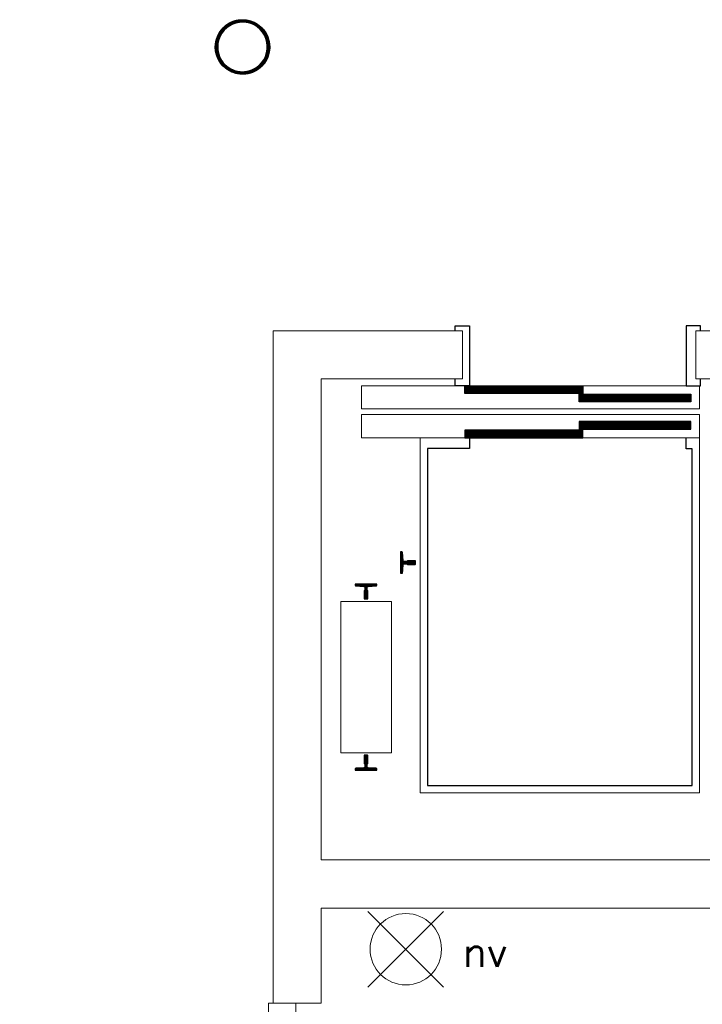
# Model space of a CAD drawing. Header units: millimetres. Extents: x -13022 to 1371524, y -38729 to 632593.
# Tile 73 of 256: x 688926 to 691765, y -11224 to -7131. Entities that reach past the tile are written whole.
import ezdxf

# ---------------------------------------------------------------- set-up
doc = ezdxf.new("R2010")
doc.units = ezdxf.units.MM
doc.header["$LTSCALE"] = 35
doc.set_wipeout_variables(frame=1)
doc.linetypes.add('DASHED', pattern=[200, 100, -100])
doc.layers.add('Al65----_beveiliging-inst', color=92, linetype='Continuous', lineweight=9)
for name, color, linetype in [('LAYER102', 1, 'Continuous'), ('LAYER111', 7, 'Continuous'), ('LAYER28', 7, 'Continuous'), ('LAYER30', 7, 'Continuous'), ('LAYER66', 7, 'Continuous')]:
    doc.layers.add(name, color=color, linetype=linetype)
doc.styles.add('Algemeen', font='simplex.shx', dxfattribs={"height": 2.5})
doc.styles.get("Standard").update_dxf_attribs({"font": 'simplex.shx'})
pattern_1 = [(45, (475378.7201, -17008.80355), (-0.2121320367, 0.2121320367), []), (45, (475378.7201, -17008.59142), (-0.2121320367, 0.2121320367), [])]
pattern_2 = [(315, (475378.7201, -17008.80355), (0.2121320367, 0.2121320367), []), (315, (475378.93222, -17008.80355), (0.2121320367, 0.2121320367), [])]
pattern_3 = [(135, (475378.7201, -17008.80355), (-0.2121320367, -0.2121320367), []), (135, (475378.50796, -17008.80355), (-0.2121320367, -0.2121320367), [])]
pattern_4 = [(225, (475378.7201, -17008.80355), (0.2121320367, -0.2121320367), []), (225, (475378.7201, -17009.01568), (0.2121320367, -0.2121320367), [])]

# ---------------------------------------------------------------- blocks, each defined once
blk = doc.blocks.new('Noodverlichting')
at = {"layer": 'Al65----_beveiliging-inst', "color": 92}
for p, q in [((163.999, -62.364), (158.754, -57.119)), ((158.754, -62.364), (163.999, -57.119))]:
    blk.add_line(p, q, dxfattribs=at)
blk.add_circle((161.376, -59.741), 2.472, dxfattribs=at)
at = {"layer": 'Al65----_beveiliging-inst', "color": 7, "style": 'Algemeen'}
blk.add_text('nv', height=2.0628, dxfattribs=at).set_placement((165.326, -60.96))

msp = doc.modelspace()

# ---------------------------------------------------------------- linework, layer by layer
at = {"layer": 'LAYER28', "color": 7, "linetype": 'Continuous', "lineweight": 25}
msp.add_lwpolyline([(689852.72, -7131.405, -2.41421358), (689739.47, -7244.663, -0.41421358), (689852.72, -7131.405)], format="xyb", close=True, dxfattribs=at)

# ---------------------------------------------------------------- texts
at = {"layer": 'LAYER102', "color": 7, "linetype": 'Continuous', "lineweight": 0, "char_height": 162, "attachment_point": 7, "line_spacing_factor": 1.333333}
for s, insert in [('\\pi-504.72;{\\fArial|b1|i0|c0|p34;\\H1.2346x;kantoor\\fArial|b0|i0|c0|p34;\\H0.81x;\\P\\pi-698.63;kantoorfunctie \\P\\pi-399.6;24,8 m2}', (797371.608, -8325.223)), ('\\pi-504.72;{\\fArial|b1|i0|c0|p34;\\H1.2346x;kantoor\\fArial|b0|i0|c0|p34;\\H0.81x;\\P\\pi-698.63;kantoorfunctie \\P\\pi-399.6;20,6 m2}', (803164.196, -9131.62))]:
    msp.add_mtext(s, dxfattribs=dict(at, insert=insert))

# ---------------------------------------------------------------- wipeouts: each hides what was drawn before it
at = {"linetype": 'Continuous', "lineweight": 0}
for points in [[(690515.251, -9343.663), (690518.251, -9346.448), (690520.626, -9379.7), (690521.892, -9382.348), (690524.626, -9383.423), (690534.845, -9383.414), (690537.376, -9382.515), (690538.767, -9380.223), (690571.158, -9380.223), (690572.158, -9381.223), (690572.158, -9395.102), (690571.158, -9396.102), (690538.751, -9396.102), (690537.361, -9393.818), (690534.845, -9392.924), (690524.626, -9392.914), (690521.908, -9393.986), (690520.642, -9396.626), (690518.251, -9429.878), (690515.251, -9432.671), (690510.158, -9432.663), (690510.158, -9343.663)], [(690262.158, -9549.163), (690472.158, -9549.163), (690472.158, -10179.163), (690262.158, -10179.163)]]:
    msp.add_wipeout(points, dxfattribs=at).dxf.layer = 'LAYER111'

# ---------------------------------------------------------------- next in the draw order: hatches: boundary and pattern name
at = {"layer": 'LAYER66', "linetype": 'Continuous', "lineweight": 13}
h = msp.add_hatch(dxfattribs=at)
h.set_pattern_fill('~A--FYV~', style=0, pattern_type=0)
h.set_pattern_definition(pattern_1)
h.paths.add_polyline_path([(690510.158, -9343.663), (690510.158, -9432.663), (690515.251, -9432.663, 0.39337186), (690518.251, -9429.878), (690520.626, -9396.626, -0.39331824), (690524.626, -9392.914), (690534.845, -9392.913, -0.35564929), (690538.751, -9396.102), (690571.158, -9396.102), (690572.158, -9395.102), (690572.158, -9381.223), (690571.158, -9380.223), (690538.751, -9380.223, -0.35564929), (690534.845, -9383.414), (690524.626, -9383.413, -0.39331824), (690520.626, -9379.7), (690518.251, -9346.448, 0.39337186), (690515.251, -9343.663)], flags=0)

# ---------------------------------------------------------------- next in the draw order: linework, layer by layer
at = {"layer": 'LAYER66', "color": 7, "linetype": 'Continuous', "lineweight": 25}
msp.add_lwpolyline([(690510.158, -9343.663), (690510.158, -9432.663), (690515.251, -9432.663, 0.39337186), (690518.251, -9429.878), (690520.626, -9396.626, -0.39331824), (690524.626, -9392.914), (690534.845, -9392.913, -0.35564929), (690538.751, -9396.102), (690571.158, -9396.102), (690572.158, -9395.102), (690572.158, -9381.223), (690571.158, -9380.223), (690538.751, -9380.223, -0.35564929), (690534.845, -9383.414), (690524.626, -9383.413, -0.39331824), (690520.626, -9379.7), (690518.251, -9346.448, 0.39337186), (690515.251, -9343.663)], format="xyb", close=True, dxfattribs=at)
at = {"layer": 'LAYER66', "color": 7, "linetype": 'Continuous', "lineweight": 13}
msp.add_lwpolyline([(690262.158, -9549.163), (690472.158, -9549.163), (690472.158, -10179.163), (690262.158, -10179.163)], close=True, dxfattribs=at)

# ---------------------------------------------------------------- next in the draw order: wipeouts: each hides what was drawn before it
at = {"linetype": 'Continuous', "lineweight": 0}
for points in [[(689852.72, -7357.905), (689852.72, -7347.905), (689870.642, -7346.337), (689888.033, -7341.679), (689904.345, -7334.073), (689919.079, -7323.751), (689931.814, -7311.026), (689942.126, -7296.284), (689949.736, -7279.973), (689954.392, -7262.591), (689955.97, -7244.663), (689954.392, -7226.735), (689949.736, -7209.352), (689942.126, -7193.042), (689931.814, -7178.3), (689919.079, -7165.575), (689904.345, -7155.253), (689888.033, -7147.647), (689870.642, -7142.989), (689852.72, -7141.421), (689834.798, -7142.989), (689817.408, -7147.647), (689801.095, -7155.253), (689786.361, -7165.575), (689773.626, -7178.3), (689763.314, -7193.042), (689755.704, -7209.352), (689751.048, -7226.735), (689749.486, -7244.663), (689751.048, -7262.59), (689755.704, -7279.972), (689763.314, -7296.28), (689773.642, -7311.02), (689786.361, -7323.745), (689801.111, -7334.066), (689817.408, -7341.672), (689834.798, -7346.329), (689852.72, -7347.897), (689852.72, -7357.905), (689833.751, -7356.305), (689815.314, -7351.551), (689797.939, -7343.775), (689782.111, -7333.2), (689768.283, -7320.123), (689756.829, -7304.913), (689748.095, -7288.001), (689742.314, -7269.864), (689739.658, -7251.015), (689740.189, -7231.987), (689743.908, -7213.316), (689750.689, -7195.532), (689760.361, -7179.136), (689772.642, -7164.592), (689787.189, -7152.309), (689803.579, -7142.638), (689821.361, -7135.847), (689840.033, -7132.134), (689859.064, -7131.598), (689877.908, -7134.259), (689896.048, -7140.039), (689912.97, -7148.774), (689928.173, -7160.221), (689941.251, -7174.053), (689951.829, -7189.879), (689959.611, -7207.255), (689964.361, -7225.686), (689965.954, -7244.655), (689964.236, -7264.319), (689959.126, -7283.386), (689950.783, -7301.275), (689939.47, -7317.445), (689925.501, -7331.403), (689909.345, -7342.725), (689891.454, -7351.068), (689872.376, -7356.177), (689852.72, -7357.897)], [(690179.72, -10624.147), (690079.72, -10724.147), (689979.72, -10724.147), (689979.72, -8424.155), (690079.72, -8524.155), (690179.72, -8624.155)], [(691737.158, -8624.147), (691737.158, -8524.147), (691737.158, -8424.147), (692084.158, -8424.147), (692134.158, -8524.147), (692084.158, -8624.147)], [(690347.158, -8653.163), (691753.158, -8653.163), (691753.158, -8749.163), (690347.158, -8749.163)], [(691697.158, -8869.163), (691697.158, -8915.21), (691722.158, -8915.21), (691722.158, -10314.163), (690622.158, -10314.163), (690622.158, -8914.163), (690797.158, -8914.163), (690797.158, -8869.163)]]:
    msp.add_wipeout(points, dxfattribs=at).dxf.layer = 'LAYER111'

# ---------------------------------------------------------------- next in the draw order: hatches: boundary and pattern name
at = {"layer": 'LAYER28', "linetype": 'Continuous', "lineweight": 13}
h = msp.add_hatch(dxfattribs=at)
h.set_pattern_fill('~A--FYV~', style=0, pattern_type=0)
h.set_pattern_definition(pattern_1)
h.paths.add_polyline_path([(689852.72, -7357.905), (689852.72, -7347.905, 2.41421358), (689749.47, -7244.663, 0.41421358), (689852.72, -7347.905), (689852.72, -7357.905, -2.41409149), (689965.97, -7244.655, -0.41423383)], flags=0)

# ---------------------------------------------------------------- next in the draw order: linework, layer by layer
at = {"layer": 'LAYER102', "color": 7, "linetype": 'Continuous', "lineweight": 18}
for points in [[(689979.72, -10724.147), (689979.72, -8424.155)], [(691737.158, -8424.147), (692084.158, -8424.147)], [(691737.158, -8624.147), (691737.158, -8524.147), (691737.158, -8424.147)], [(690179.72, -8624.155), (690179.72, -10624.147)], [(692084.158, -8624.147), (691737.158, -8624.147)]]:
    msp.add_lwpolyline(points, dxfattribs=at)
at = {"layer": 'LAYER102', "color": 7, "linetype": 'DASHED', "lineweight": 18}
for points in [[(691737.158, -8424.147), (692084.158, -8424.147)], [(691737.158, -8624.147), (691737.158, -8524.147), (691737.158, -8424.147)], [(692084.158, -8624.147), (691737.158, -8624.147)]]:
    msp.add_lwpolyline(points, dxfattribs=at)
at = {"layer": 'LAYER28', "color": 7, "linetype": 'Continuous', "lineweight": 25}
for points in [[(689852.72, -7131.405, -2.41421358), (689739.47, -7244.663, -0.41421358), (689852.72, -7131.405)], [(689852.72, -7357.905), (689852.72, -7347.905, 2.41421358), (689749.47, -7244.663, 0.41421358), (689852.72, -7347.905), (689852.72, -7357.905, -2.41409149), (689965.97, -7244.655, -0.41423383), (689852.72, -7357.905)]]:
    msp.add_lwpolyline(points, format="xyb", close=True, dxfattribs=at)
at = {"layer": 'LAYER66', "color": 7, "linetype": 'Continuous', "lineweight": 25}
msp.add_lwpolyline([(691757.158, -8424.163), (691757.158, -8404.163), (691697.158, -8404.163), (691697.158, -8653.116), (691757.158, -8653.116), (691757.158, -8624.116)], dxfattribs=at)
at = {"layer": 'LAYER66', "color": 7, "linetype": 'Continuous', "lineweight": 13}
msp.add_lwpolyline([(690347.158, -8749.163), (691753.158, -8749.163), (691753.158, -8653.163), (690347.158, -8653.163)], close=True, dxfattribs=at)

# ---------------------------------------------------------------- next in the draw order: wipeouts: each hides what was drawn before it
at = {"linetype": 'Continuous', "lineweight": 0}
for points in [[(690347.158, -8773.163), (691753.158, -8773.163), (691753.158, -8869.163), (690347.158, -8869.163)], [(690410.658, -9482.272), (690407.876, -9485.264), (690374.626, -9487.654), (690371.986, -9488.914), (690370.908, -9491.638), (690370.908, -9501.847), (690371.798, -9504.372), (690374.095, -9505.764), (690374.095, -9538.163), (690373.095, -9539.163), (690359.22, -9539.163), (690358.22, -9538.163), (690358.22, -9505.764), (690360.517, -9504.371), (690361.408, -9501.845), (690361.408, -9491.643), (690360.329, -9488.918), (690357.689, -9487.654), (690324.439, -9485.264), (690321.658, -9482.268), (690321.658, -9477.163), (690410.658, -9477.163)], [(690321.658, -10246.054), (690324.439, -10243.061), (690357.689, -10240.672), (690360.329, -10239.411), (690361.408, -10236.688), (690361.408, -10226.479), (690360.517, -10223.953), (690358.22, -10222.562), (690358.22, -10190.163), (690359.22, -10189.163), (690373.095, -10189.163), (690374.095, -10190.163), (690374.095, -10222.562), (690371.798, -10223.955), (690370.908, -10226.481), (690370.908, -10236.682), (690371.986, -10239.408), (690374.626, -10240.672), (690407.876, -10243.061), (690410.658, -10246.057), (690410.658, -10251.163), (690321.658, -10251.163)]]:
    msp.add_wipeout(points, dxfattribs=at).dxf.layer = 'LAYER111'

# ---------------------------------------------------------------- next in the draw order: hatches: boundary and pattern name
at = {"layer": 'LAYER66', "linetype": 'Continuous', "lineweight": 13}
h = msp.add_hatch(dxfattribs=at)
h.set_pattern_fill('~A--FYV~', style=0, pattern_type=0)
h.set_pattern_definition(pattern_2)
h.paths.add_polyline_path([(690410.658, -9477.163), (690321.658, -9477.163), (690321.658, -9482.272, 0.39337186), (690324.439, -9485.264), (690357.689, -9487.655, -0.39331824), (690361.408, -9491.643), (690361.408, -9501.847, -0.35564929), (690358.22, -9505.764), (690358.22, -9538.163), (690359.22, -9539.163), (690373.095, -9539.163), (690374.095, -9538.163), (690374.095, -9505.764, -0.35564929), (690370.908, -9501.847), (690370.908, -9491.643, -0.39331824), (690374.626, -9487.654), (690407.876, -9485.264, 0.39337186), (690410.658, -9482.272)], flags=0)
h = msp.add_hatch(dxfattribs=at)
h.set_pattern_fill('~A--FYV~', style=0, pattern_type=0)
h.set_pattern_definition(pattern_3)
h.paths.add_polyline_path([(690321.658, -10251.163), (690410.658, -10251.163), (690410.658, -10246.054, 0.39337186), (690407.876, -10243.061), (690374.626, -10240.671, -0.39331824), (690370.908, -10236.682), (690370.908, -10226.479, -0.35564929), (690374.095, -10222.562), (690374.095, -10190.163), (690373.095, -10189.163), (690359.22, -10189.163), (690358.22, -10190.163), (690358.22, -10222.561, -0.35564929), (690361.408, -10226.479), (690361.408, -10236.682, -0.39331824), (690357.689, -10240.672), (690324.439, -10243.061, 0.39337186), (690321.658, -10246.054)], flags=0)

# ---------------------------------------------------------------- next in the draw order: linework, layer by layer
at = {"layer": 'LAYER66', "color": 7, "linetype": 'Continuous', "lineweight": 13}
msp.add_lwpolyline([(690347.158, -8869.163), (691753.158, -8869.163), (691753.158, -8773.163), (690347.158, -8773.163)], close=True, dxfattribs=at)
msp.add_lwpolyline([(691697.158, -8869.163), (691753.158, -8869.163), (691753.158, -10345.163), (690591.158, -10345.163), (690591.158, -8869.163), (690797.158, -8869.163)], dxfattribs=at)
at = {"layer": 'LAYER66', "color": 7, "linetype": 'Continuous', "lineweight": 25}
msp.add_lwpolyline([(690797.158, -8869.163), (690797.158, -8914.163), (690622.158, -8914.163), (690622.158, -10314.163), (691722.158, -10314.163), (691722.158, -8915.21), (691697.158, -8915.21), (691697.158, -8869.163)], dxfattribs=at)
for points in [[(690410.658, -9477.163), (690321.658, -9477.163), (690321.658, -9482.272, 0.39337186), (690324.439, -9485.264), (690357.689, -9487.655, -0.39331824), (690361.408, -9491.643), (690361.408, -9501.847, -0.35564929), (690358.22, -9505.764), (690358.22, -9538.163), (690359.22, -9539.163), (690373.095, -9539.163), (690374.095, -9538.163), (690374.095, -9505.764, -0.35564929), (690370.908, -9501.847), (690370.908, -9491.643, -0.39331824), (690374.626, -9487.654), (690407.876, -9485.264, 0.39337186), (690410.658, -9482.272)], [(690321.658, -10251.163), (690410.658, -10251.163), (690410.658, -10246.054, 0.39337186), (690407.876, -10243.061), (690374.626, -10240.671, -0.39331824), (690370.908, -10236.682), (690370.908, -10226.479, -0.35564929), (690374.095, -10222.562), (690374.095, -10190.163), (690373.095, -10189.163), (690359.22, -10189.163), (690358.22, -10190.163), (690358.22, -10222.561, -0.35564929), (690361.408, -10226.479), (690361.408, -10236.682, -0.39331824), (690357.689, -10240.672), (690324.439, -10243.061, 0.39337186), (690321.658, -10246.054)]]:
    msp.add_lwpolyline(points, format="xyb", close=True, dxfattribs=at)

# ---------------------------------------------------------------- next in the draw order: wipeouts: each hides what was drawn before it
at = {"linetype": 'Continuous', "lineweight": 0}
for points in [[(690179.72, -8624.163), (689979.72, -8424.163), (690767.095, -8424.163), (690767.095, -8624.163)], [(690179.72, -11219.147), (690079.72, -11219.147), (689979.72, -11219.147), (689979.72, -10724.147), (690079.72, -10724.147), (690179.72, -10824.147)]]:
    msp.add_wipeout(points, dxfattribs=at).dxf.layer = 'LAYER111'

# ---------------------------------------------------------------- next in the draw order: linework, layer by layer
at = {"layer": 'LAYER102', "color": 7, "linetype": 'DASHED', "lineweight": 18}
for points in [[(689979.72, -10724.147), (689979.72, -8424.155)], [(689979.72, -8424.163), (690767.095, -8424.163)], [(690767.095, -8424.163), (690767.095, -8624.163)], [(690767.095, -8624.163), (690179.72, -8624.163)], [(689979.72, -11219.147), (689979.72, -10724.147)], [(690179.72, -11219.147), (690079.72, -11219.147), (689979.72, -11219.147)]]:
    msp.add_lwpolyline(points, dxfattribs=at)
at = {"layer": 'LAYER102', "color": 7, "linetype": 'Continuous', "lineweight": 18}
for points in [[(689979.72, -8424.163), (690767.095, -8424.163)], [(690767.095, -8424.163), (690767.095, -8624.163)], [(690767.095, -8624.163), (690179.72, -8624.163)], [(689979.72, -11219.147), (689979.72, -10724.147)], [(690179.72, -10824.147), (690179.72, -11219.147)], [(690179.72, -11219.147), (690079.72, -11219.147), (689979.72, -11219.147)]]:
    msp.add_lwpolyline(points, dxfattribs=at)
at = {"layer": 'LAYER30', "color": 7, "linetype": 'Continuous', "lineweight": 18}
msp.add_lwpolyline([(689961.033, -11286.147), (689961.033, -11219.147), (690075.033, -11219.147), (690075.033, -11286.147)], close=True, dxfattribs=at)
at = {"layer": 'LAYER66', "color": 7, "linetype": 'Continuous', "lineweight": 25}
msp.add_lwpolyline([(690737.158, -8424.163), (690737.158, -8404.163), (690797.158, -8404.163), (690797.158, -8653.116), (690737.158, -8653.116), (690737.158, -8624.116)], dxfattribs=at)

# ---------------------------------------------------------------- next in the draw order: wipeouts: each hides what was drawn before it
at = {"linetype": 'Continuous', "lineweight": 0}
for points in [[(691267.158, -8837.163), (691267.158, -8869.163), (690777.158, -8869.163), (690777.158, -8837.163)], [(690515.251, -9343.663), (690518.251, -9346.448), (690520.626, -9379.7), (690521.892, -9382.348), (690524.626, -9383.423), (690534.845, -9383.414), (690537.376, -9382.515), (690538.767, -9380.223), (690571.158, -9380.223), (690572.158, -9381.223), (690572.158, -9395.102), (690571.158, -9396.102), (690538.751, -9396.102), (690537.361, -9393.818), (690534.845, -9392.924), (690524.626, -9392.914), (690521.908, -9393.986), (690520.642, -9396.626), (690518.251, -9429.878), (690515.251, -9432.671), (690510.158, -9432.663), (690510.158, -9343.663)], [(690262.158, -9549.163), (690472.158, -9549.163), (690472.158, -10179.163), (690262.158, -10179.163)]]:
    msp.add_wipeout(points, dxfattribs=at).dxf.layer = 'LAYER111'

# ---------------------------------------------------------------- next in the draw order: hatches: boundary and pattern name
at = {"layer": 'LAYER66', "linetype": 'Continuous', "lineweight": 13}
h = msp.add_hatch(dxfattribs=at)
h.set_pattern_fill('~A--FYV~', style=0, pattern_type=0)
h.set_pattern_definition(pattern_4)
h.paths.add_polyline_path([(690777.158, -8837.163), (690777.158, -8869.163), (691267.158, -8869.163), (691267.158, -8837.163)], flags=0)
h = msp.add_hatch(dxfattribs=at)
h.set_pattern_fill('~A--FYV~', style=0, pattern_type=0)
h.set_pattern_definition(pattern_1)
h.paths.add_polyline_path([(690510.158, -9343.663), (690510.158, -9432.663), (690515.251, -9432.663, 0.39337186), (690518.251, -9429.878), (690520.626, -9396.626, -0.39331824), (690524.626, -9392.914), (690534.845, -9392.913, -0.35564929), (690538.751, -9396.102), (690571.158, -9396.102), (690572.158, -9395.102), (690572.158, -9381.223), (690571.158, -9380.223), (690538.751, -9380.223, -0.35564929), (690534.845, -9383.414), (690524.626, -9383.413, -0.39331824), (690520.626, -9379.7), (690518.251, -9346.448, 0.39337186), (690515.251, -9343.663)], flags=0)

# ---------------------------------------------------------------- next in the draw order: linework, layer by layer
at = {"layer": 'LAYER66', "color": 7, "linetype": 'Continuous', "lineweight": 25}
msp.add_lwpolyline([(690777.158, -8837.163), (690777.158, -8869.163), (691267.158, -8869.163), (691267.158, -8837.163)], close=True, dxfattribs=at)
msp.add_lwpolyline([(690510.158, -9343.663), (690510.158, -9432.663), (690515.251, -9432.663, 0.39337186), (690518.251, -9429.878), (690520.626, -9396.626, -0.39331824), (690524.626, -9392.914), (690534.845, -9392.913, -0.35564929), (690538.751, -9396.102), (690571.158, -9396.102), (690572.158, -9395.102), (690572.158, -9381.223), (690571.158, -9380.223), (690538.751, -9380.223, -0.35564929), (690534.845, -9383.414), (690524.626, -9383.413, -0.39331824), (690520.626, -9379.7), (690518.251, -9346.448, 0.39337186), (690515.251, -9343.663)], format="xyb", close=True, dxfattribs=at)
at = {"layer": 'LAYER66', "color": 7, "linetype": 'Continuous', "lineweight": 13}
msp.add_lwpolyline([(690262.158, -9549.163), (690472.158, -9549.163), (690472.158, -10179.163), (690262.158, -10179.163)], close=True, dxfattribs=at)

# ---------------------------------------------------------------- next in the draw order: wipeouts: each hides what was drawn before it
at = {"linetype": 'Continuous', "lineweight": 0}
for points in [[(690777.158, -8685.163), (690777.158, -8653.163), (691267.158, -8653.163), (691267.158, -8685.163)], [(690179.72, -10824.147), (690079.72, -10724.147), (690179.72, -10624.147), (691885.658, -10624.147), (691935.658, -10724.147), (691885.658, -10824.147)]]:
    msp.add_wipeout(points, dxfattribs=at).dxf.layer = 'LAYER111'

# ---------------------------------------------------------------- next in the draw order: hatches: boundary and pattern name
at = {"layer": 'LAYER66', "linetype": 'Continuous', "lineweight": 13}
h = msp.add_hatch(dxfattribs=at)
h.set_pattern_fill('~A--FYV~', style=0, pattern_type=0)
h.set_pattern_definition(pattern_4)
h.paths.add_polyline_path([(690777.158, -8685.163), (690777.158, -8653.163), (691267.158, -8653.163), (691267.158, -8685.163)], flags=0)

# ---------------------------------------------------------------- next in the draw order: linework, layer by layer
at = {"layer": 'LAYER102', "color": 7, "linetype": 'DASHED', "lineweight": 18}
for points in [[(690179.72, -8624.155), (690179.72, -10624.147)], [(690179.72, -10624.147), (691885.658, -10624.147)], [(690179.72, -10824.147), (690179.72, -11219.147)], [(691885.658, -10824.147), (690179.72, -10824.147)]]:
    msp.add_lwpolyline(points, dxfattribs=at)
at = {"layer": 'LAYER102', "color": 7, "linetype": 'Continuous', "lineweight": 18}
for points in [[(690179.72, -10624.147), (691885.658, -10624.147)], [(691885.658, -10824.147), (690179.72, -10824.147)]]:
    msp.add_lwpolyline(points, dxfattribs=at)
at = {"layer": 'LAYER66', "color": 7, "linetype": 'Continuous', "lineweight": 25}
msp.add_lwpolyline([(690777.158, -8685.163), (690777.158, -8653.163), (691267.158, -8653.163), (691267.158, -8685.163)], close=True, dxfattribs=at)

# ---------------------------------------------------------------- next in the draw order: block references
at = {"ltscale": 0.1, "xscale": 60, "yscale": 60, "zscale": 60}
msp.add_blockref('Noodverlichting', (680849.207, -7410.686), dxfattribs=at)

# ---------------------------------------------------------------- next in the draw order: wipeouts: each hides what was drawn before it
at = {"linetype": 'Continuous', "lineweight": 0}
for points in [[(691717.158, -8801.163), (691717.158, -8833.163), (691252.158, -8833.163), (691252.158, -8801.163)], [(691697.158, -8869.163), (691697.158, -8915.21), (691722.158, -8915.21), (691722.158, -10314.163), (690622.158, -10314.163), (690622.158, -8914.163), (690797.158, -8914.163), (690797.158, -8869.163)], [(690410.658, -9482.272), (690407.876, -9485.264), (690374.626, -9487.654), (690371.986, -9488.914), (690370.908, -9491.638), (690370.908, -9501.847), (690371.798, -9504.372), (690374.095, -9505.764), (690374.095, -9538.163), (690373.095, -9539.163), (690359.22, -9539.163), (690358.22, -9538.163), (690358.22, -9505.764), (690360.517, -9504.371), (690361.408, -9501.845), (690361.408, -9491.643), (690360.329, -9488.918), (690357.689, -9487.654), (690324.439, -9485.264), (690321.658, -9482.268), (690321.658, -9477.163), (690410.658, -9477.163)], [(690321.658, -10246.054), (690324.439, -10243.061), (690357.689, -10240.672), (690360.329, -10239.411), (690361.408, -10236.688), (690361.408, -10226.479), (690360.517, -10223.953), (690358.22, -10222.562), (690358.22, -10190.163), (690359.22, -10189.163), (690373.095, -10189.163), (690374.095, -10190.163), (690374.095, -10222.562), (690371.798, -10223.955), (690370.908, -10226.481), (690370.908, -10236.682), (690371.986, -10239.408), (690374.626, -10240.672), (690407.876, -10243.061), (690410.658, -10246.057), (690410.658, -10251.163), (690321.658, -10251.163)]]:
    msp.add_wipeout(points, dxfattribs=at).dxf.layer = 'LAYER111'

# ---------------------------------------------------------------- next in the draw order: hatches: boundary and pattern name
at = {"layer": 'LAYER66', "linetype": 'Continuous', "lineweight": 13}
h = msp.add_hatch(dxfattribs=at)
h.set_pattern_fill('~A--FYV~', style=0, pattern_type=0)
h.set_pattern_definition(pattern_4)
h.paths.add_polyline_path([(691252.158, -8801.163), (691252.158, -8833.163), (691717.158, -8833.163), (691717.158, -8801.163)], flags=0)
h = msp.add_hatch(dxfattribs=at)
h.set_pattern_fill('~A--FYV~', style=0, pattern_type=0)
h.set_pattern_definition(pattern_2)
h.paths.add_polyline_path([(690410.658, -9477.163), (690321.658, -9477.163), (690321.658, -9482.272, 0.39337186), (690324.439, -9485.264), (690357.689, -9487.655, -0.39331824), (690361.408, -9491.643), (690361.408, -9501.847, -0.35564929), (690358.22, -9505.764), (690358.22, -9538.163), (690359.22, -9539.163), (690373.095, -9539.163), (690374.095, -9538.163), (690374.095, -9505.764, -0.35564929), (690370.908, -9501.847), (690370.908, -9491.643, -0.39331824), (690374.626, -9487.654), (690407.876, -9485.264, 0.39337186), (690410.658, -9482.272)], flags=0)
h = msp.add_hatch(dxfattribs=at)
h.set_pattern_fill('~A--FYV~', style=0, pattern_type=0)
h.set_pattern_definition(pattern_3)
h.paths.add_polyline_path([(690321.658, -10251.163), (690410.658, -10251.163), (690410.658, -10246.054, 0.39337186), (690407.876, -10243.061), (690374.626, -10240.671, -0.39331824), (690370.908, -10236.682), (690370.908, -10226.479, -0.35564929), (690374.095, -10222.562), (690374.095, -10190.163), (690373.095, -10189.163), (690359.22, -10189.163), (690358.22, -10190.163), (690358.22, -10222.561, -0.35564929), (690361.408, -10226.479), (690361.408, -10236.682, -0.39331824), (690357.689, -10240.672), (690324.439, -10243.061, 0.39337186), (690321.658, -10246.054)], flags=0)

# ---------------------------------------------------------------- next in the draw order: linework, layer by layer
at = {"layer": 'LAYER66', "color": 7, "linetype": 'Continuous', "lineweight": 25}
msp.add_lwpolyline([(691252.158, -8801.163), (691252.158, -8833.163), (691717.158, -8833.163), (691717.158, -8801.163)], close=True, dxfattribs=at)
for points in [[(690410.658, -9477.163), (690321.658, -9477.163), (690321.658, -9482.272, 0.39337186), (690324.439, -9485.264), (690357.689, -9487.655, -0.39331824), (690361.408, -9491.643), (690361.408, -9501.847, -0.35564929), (690358.22, -9505.764), (690358.22, -9538.163), (690359.22, -9539.163), (690373.095, -9539.163), (690374.095, -9538.163), (690374.095, -9505.764, -0.35564929), (690370.908, -9501.847), (690370.908, -9491.643, -0.39331824), (690374.626, -9487.654), (690407.876, -9485.264, 0.39337186), (690410.658, -9482.272)], [(690321.658, -10251.163), (690410.658, -10251.163), (690410.658, -10246.054, 0.39337186), (690407.876, -10243.061), (690374.626, -10240.671, -0.39331824), (690370.908, -10236.682), (690370.908, -10226.479, -0.35564929), (690374.095, -10222.562), (690374.095, -10190.163), (690373.095, -10189.163), (690359.22, -10189.163), (690358.22, -10190.163), (690358.22, -10222.561, -0.35564929), (690361.408, -10226.479), (690361.408, -10236.682, -0.39331824), (690357.689, -10240.672), (690324.439, -10243.061, 0.39337186), (690321.658, -10246.054)]]:
    msp.add_lwpolyline(points, format="xyb", close=True, dxfattribs=at)

# ---------------------------------------------------------------- next in the draw order: wipeouts: each hides what was drawn before it
at = {"linetype": 'Continuous', "lineweight": 0}
msp.add_wipeout([(691252.158, -8720.163), (691252.158, -8688.163), (691717.158, -8688.163), (691717.158, -8720.163)], dxfattribs=at).dxf.layer = 'LAYER111'

# ---------------------------------------------------------------- next in the draw order: hatches: boundary and pattern name
at = {"layer": 'LAYER66', "linetype": 'Continuous', "lineweight": 13}
h = msp.add_hatch(dxfattribs=at)
h.set_pattern_fill('~A--FYV~', style=0, pattern_type=0)
h.set_pattern_definition(pattern_4)
h.paths.add_polyline_path([(691252.158, -8720.163), (691252.158, -8688.163), (691717.158, -8688.163), (691717.158, -8720.163)], flags=0)

# ---------------------------------------------------------------- next in the draw order: linework, layer by layer
at = {"layer": 'LAYER66', "color": 7, "linetype": 'Continuous', "lineweight": 25}
msp.add_lwpolyline([(691252.158, -8720.163), (691252.158, -8688.163), (691717.158, -8688.163), (691717.158, -8720.163)], close=True, dxfattribs=at)

# ---------------------------------------------------------------- next in the draw order: wipeouts: each hides what was drawn before it
at = {"linetype": 'Continuous', "lineweight": 0}
msp.add_wipeout([(690347.158, -8773.163), (691753.158, -8773.163), (691753.158, -8869.163), (690347.158, -8869.163)], dxfattribs=at).dxf.layer = 'LAYER111'

# ---------------------------------------------------------------- next in the draw order: linework, layer by layer
at = {"layer": 'LAYER66', "color": 7, "linetype": 'Continuous', "lineweight": 13}
msp.add_lwpolyline([(690347.158, -8869.163), (691753.158, -8869.163), (691753.158, -8773.163), (690347.158, -8773.163)], close=True, dxfattribs=at)
msp.add_lwpolyline([(691697.158, -8869.163), (691753.158, -8869.163), (691753.158, -10345.163), (690591.158, -10345.163), (690591.158, -8869.163), (690797.158, -8869.163)], dxfattribs=at)
at = {"layer": 'LAYER66', "color": 7, "linetype": 'Continuous', "lineweight": 25}
msp.add_lwpolyline([(690797.158, -8869.163), (690797.158, -8914.163), (690622.158, -8914.163), (690622.158, -10314.163), (691722.158, -10314.163), (691722.158, -8915.21), (691697.158, -8915.21), (691697.158, -8869.163)], dxfattribs=at)

# ---------------------------------------------------------------- next in the draw order: wipeouts: each hides what was drawn before it
at = {"linetype": 'Continuous', "lineweight": 0}
msp.add_wipeout([(690347.158, -8653.163), (691753.158, -8653.163), (691753.158, -8749.163), (690347.158, -8749.163)], dxfattribs=at).dxf.layer = 'LAYER111'

# ---------------------------------------------------------------- next in the draw order: linework, layer by layer
at = {"layer": 'LAYER66', "color": 7, "linetype": 'Continuous', "lineweight": 25}
for points in [[(690737.158, -8424.163), (690737.158, -8404.163), (690797.158, -8404.163), (690797.158, -8653.116), (690737.158, -8653.116), (690737.158, -8624.116)], [(691757.158, -8424.163), (691757.158, -8404.163), (691697.158, -8404.163), (691697.158, -8653.116), (691757.158, -8653.116), (691757.158, -8624.116)]]:
    msp.add_lwpolyline(points, dxfattribs=at)
at = {"layer": 'LAYER66', "color": 7, "linetype": 'Continuous', "lineweight": 13}
msp.add_lwpolyline([(690347.158, -8749.163), (691753.158, -8749.163), (691753.158, -8653.163), (690347.158, -8653.163)], close=True, dxfattribs=at)

# ---------------------------------------------------------------- next in the draw order: wipeouts: each hides what was drawn before it
at = {"linetype": 'Continuous', "lineweight": 0}
msp.add_wipeout([(691267.158, -8837.163), (691267.158, -8869.163), (690777.158, -8869.163), (690777.158, -8837.163)], dxfattribs=at).dxf.layer = 'LAYER111'

# ---------------------------------------------------------------- next in the draw order: hatches: boundary and pattern name
at = {"layer": 'LAYER66', "linetype": 'Continuous', "lineweight": 13}
h = msp.add_hatch(dxfattribs=at)
h.set_pattern_fill('~A--FYV~', style=0, pattern_type=0)
h.set_pattern_definition(pattern_4)
h.paths.add_polyline_path([(690777.158, -8837.163), (690777.158, -8869.163), (691267.158, -8869.163), (691267.158, -8837.163)], flags=0)

# ---------------------------------------------------------------- next in the draw order: linework, layer by layer
at = {"layer": 'LAYER66', "color": 7, "linetype": 'Continuous', "lineweight": 25}
msp.add_lwpolyline([(690777.158, -8837.163), (690777.158, -8869.163), (691267.158, -8869.163), (691267.158, -8837.163)], close=True, dxfattribs=at)

# ---------------------------------------------------------------- next in the draw order: wipeouts: each hides what was drawn before it
at = {"linetype": 'Continuous', "lineweight": 0}
msp.add_wipeout([(690777.158, -8685.163), (690777.158, -8653.163), (691267.158, -8653.163), (691267.158, -8685.163)], dxfattribs=at).dxf.layer = 'LAYER111'

# ---------------------------------------------------------------- next in the draw order: hatches: boundary and pattern name
at = {"layer": 'LAYER66', "linetype": 'Continuous', "lineweight": 13}
h = msp.add_hatch(dxfattribs=at)
h.set_pattern_fill('~A--FYV~', style=0, pattern_type=0)
h.set_pattern_definition(pattern_4)
h.paths.add_polyline_path([(690777.158, -8685.163), (690777.158, -8653.163), (691267.158, -8653.163), (691267.158, -8685.163)], flags=0)

# ---------------------------------------------------------------- next in the draw order: linework, layer by layer
at = {"layer": 'LAYER66', "color": 7, "linetype": 'Continuous', "lineweight": 25}
msp.add_lwpolyline([(690777.158, -8685.163), (690777.158, -8653.163), (691267.158, -8653.163), (691267.158, -8685.163)], close=True, dxfattribs=at)

# ---------------------------------------------------------------- next in the draw order: wipeouts: each hides what was drawn before it
at = {"linetype": 'Continuous', "lineweight": 0}
msp.add_wipeout([(691717.158, -8801.163), (691717.158, -8833.163), (691252.158, -8833.163), (691252.158, -8801.163)], dxfattribs=at).dxf.layer = 'LAYER111'

# ---------------------------------------------------------------- next in the draw order: hatches: boundary and pattern name
at = {"layer": 'LAYER66', "linetype": 'Continuous', "lineweight": 13}
h = msp.add_hatch(dxfattribs=at)
h.set_pattern_fill('~A--FYV~', style=0, pattern_type=0)
h.set_pattern_definition(pattern_4)
h.paths.add_polyline_path([(691252.158, -8801.163), (691252.158, -8833.163), (691717.158, -8833.163), (691717.158, -8801.163)], flags=0)

# ---------------------------------------------------------------- next in the draw order: linework, layer by layer
at = {"layer": 'LAYER66', "color": 7, "linetype": 'DASHED', "lineweight": 13}
msp.add_lwpolyline([(690347.158, -8869.163), (691753.158, -8869.163), (691753.158, -8773.163), (690347.158, -8773.163)], close=True, dxfattribs=at)
msp.add_lwpolyline([(690347.158, -8869.163), (691753.158, -8869.163), (691753.158, -8773.163), (690347.158, -8773.163)], close=True, dxfattribs=at)
at = {"layer": 'LAYER66', "color": 7, "linetype": 'Continuous', "lineweight": 25}
msp.add_lwpolyline([(691252.158, -8801.163), (691252.158, -8833.163), (691717.158, -8833.163), (691717.158, -8801.163)], close=True, dxfattribs=at)

# ---------------------------------------------------------------- next in the draw order: wipeouts: each hides what was drawn before it
at = {"linetype": 'Continuous', "lineweight": 0}
msp.add_wipeout([(691252.158, -8720.163), (691252.158, -8688.163), (691717.158, -8688.163), (691717.158, -8720.163)], dxfattribs=at).dxf.layer = 'LAYER111'

# ---------------------------------------------------------------- next in the draw order: hatches: boundary and pattern name
at = {"layer": 'LAYER66', "linetype": 'Continuous', "lineweight": 13}
h = msp.add_hatch(dxfattribs=at)
h.set_pattern_fill('~A--FYV~', style=0, pattern_type=0)
h.set_pattern_definition(pattern_4)
h.paths.add_polyline_path([(691252.158, -8720.163), (691252.158, -8688.163), (691717.158, -8688.163), (691717.158, -8720.163)], flags=0)

# ---------------------------------------------------------------- next in the draw order: linework, layer by layer
at = {"layer": 'LAYER66', "color": 7, "linetype": 'DASHED', "lineweight": 13}
msp.add_lwpolyline([(690347.158, -8749.163), (691753.158, -8749.163), (691753.158, -8653.163), (690347.158, -8653.163)], close=True, dxfattribs=at)
msp.add_lwpolyline([(690347.158, -8749.163), (691753.158, -8749.163), (691753.158, -8653.163), (690347.158, -8653.163)], close=True, dxfattribs=at)
at = {"layer": 'LAYER66', "color": 7, "linetype": 'Continuous', "lineweight": 25}
msp.add_lwpolyline([(691252.158, -8720.163), (691252.158, -8688.163), (691717.158, -8688.163), (691717.158, -8720.163)], close=True, dxfattribs=at)

doc.saveas('drawing.dxf')
